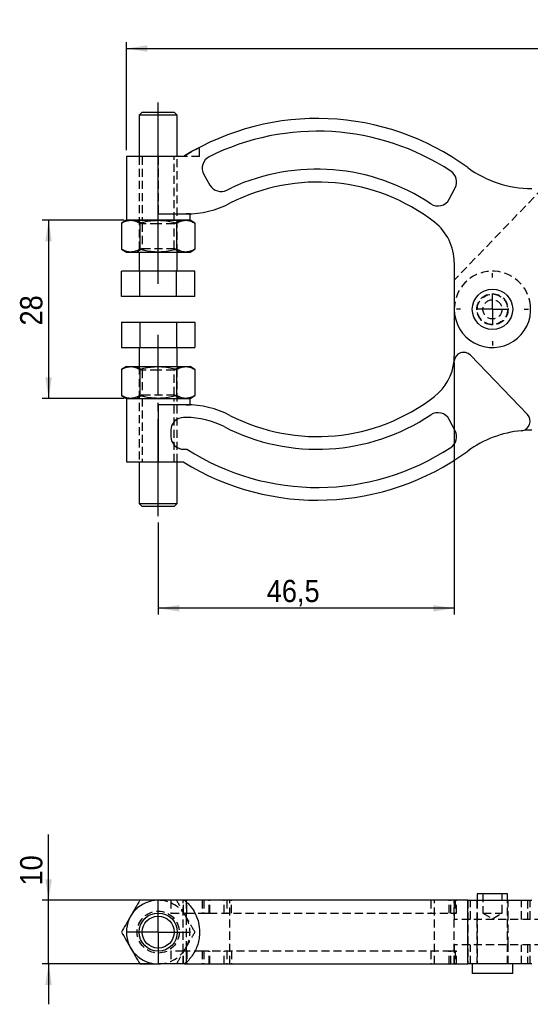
# Model space of a CAD drawing. Extents: x 50 to 395, y 105 to 279.
# Tile 1 of 3: x 50 to 130, y 105 to 260. Entities that reach past the tile are written whole.
import ezdxf

# ---------------------------------------------------------------- set-up
doc = ezdxf.new("R2010")
doc.units = 0
for name, pattern in [('SLD-MISTA-LONGA', [19.05, 15.24, -1.27, 1.27, -1.27]), ('SLD-SÓLIDA', [0]), ('SLD-TRACEJADA', [1.905, 1.27, -0.635])]:
    doc.linetypes.add(name, pattern=pattern)
doc.layers.get('0').update_dxf_attribs({"linetype": 'CONTINUOUS'})
doc.styles.add('SLDTEXTSTYLE0', font='GOTHIC.TTF', dxfattribs={"width": 0.913})
doc.dimstyles.new('SLDDIMSTYLE0', dxfattribs={"dimtxt": 3.5, "dimasz": 3.302, "dimexe": 0, "dimexo": 0.0625, "dimgap": 0.875, "dimtad": 1, "dimdec": 1, "dimrnd": 1e-09, "dimzin": 12, "dimtxsty": 'SLDTEXTSTYLE0', "dimsah": 1, "dimcen": 0.09, "dimazin": 3, "dimtfac": 1, "dimtdec": 1, "dimtofl": 0, "dimtmove": 0, "dimatfit": 3, "dimtolj": 1, "dimtzin": 12})
doc.dimstyles.new('SLDDIMSTYLE1', dxfattribs={"dimtxt": 3.5, "dimasz": 3.302, "dimexe": 0, "dimexo": 0.0625, "dimgap": 0.875, "dimtad": 1, "dimrnd": 1e-09, "dimzin": 12, "dimtxsty": 'SLDTEXTSTYLE0', "dimsah": 1, "dimcen": 0.09, "dimazin": 3, "dimtfac": 1, "dimtofl": 0, "dimtmove": 0, "dimatfit": 3, "dimtolj": 1, "dimtzin": 12})
doc.dimstyles.new('SLDDIMSTYLE2', dxfattribs={"dimtxt": 3.5, "dimasz": 3.302, "dimexe": 0, "dimexo": 0.0625, "dimgap": 0.875, "dimtad": 1, "dimdec": 3, "dimrnd": 1e-09, "dimzin": 12, "dimtxsty": 'SLDTEXTSTYLE0', "dimsah": 1, "dimcen": 0.09, "dimazin": 3, "dimtfac": 1, "dimtdec": 3, "dimtofl": 0, "dimtmove": 0, "dimatfit": 3, "dimtolj": 1, "dimtzin": 12})
doc.dimstyles.new('SLDDIMSTYLE3', dxfattribs={"dimtxt": 3.5, "dimasz": 3.302, "dimexe": 0, "dimexo": 0.0625, "dimgap": 0.875, "dimtad": 1, "dimrnd": 1e-09, "dimzin": 12, "dimtxsty": 'SLDTEXTSTYLE0', "dimsah": 1, "dimcen": 0.09, "dimazin": 3, "dimtfac": 1, "dimtmove": 0, "dimatfit": 3, "dimtolj": 1, "dimtzin": 12})

# ---------------------------------------------------------------- blocks, each defined once
blk = doc.blocks.new('*D1')
for p, q in [((66.4, 239.61), (66.4, 256.61)), ((66.4, 255.61), (206.4, 255.61)), ((206.4, 228.8), (206.4, 256.61))]:
    blk.add_line(p, q)
for points in [[(66.4, 255.61), (69.7, 255.1), (69.7, 256.11)], [(206.4, 255.61), (203.09, 256.11), (203.09, 255.1)]]:
    blk.add_solid(points)
at = {"insert": (131.07, 260.08, -0.2), "char_height": 3.5, "attachment_point": 1, "style": 'SLDTEXTSTYLE0'}
blk.add_mtext('140', dxfattribs=at)
blk = doc.blocks.new('*D2')
for p, q in [((66.07, 228.61), (53.18, 228.61)), ((54.18, 228.61), (54.18, 200.61)), ((66.07, 200.61), (53.18, 200.61))]:
    blk.add_line(p, q)
for points in [[(54.18, 228.61), (53.67, 225.3), (54.69, 225.3)], [(54.18, 200.61), (54.69, 203.91), (53.67, 203.91)]]:
    blk.add_solid(points)
at = {"insert": (49.71, 212.06, -0.2), "char_height": 3.5, "attachment_point": 1, "rotation": 90, "style": 'SLDTEXTSTYLE0'}
blk.add_mtext('28', dxfattribs=at)
blk = doc.blocks.new('*D3')
for p, q in [((117.9, 206.23), (117.9, 166.61)), ((71.4, 181.11), (71.4, 166.61)), ((117.9, 167.61), (71.4, 167.61))]:
    blk.add_line(p, q)
for points in [[(71.4, 167.61), (74.7, 167.1), (74.7, 168.11)], [(117.9, 167.61), (114.6, 168.11), (114.6, 167.1)]]:
    blk.add_solid(points)
at = {"insert": (88.44, 172.08, -0.2), "char_height": 3.5, "attachment_point": 1, "style": 'SLDTEXTSTYLE0'}
blk.add_mtext('46,5', dxfattribs=at)
blk = doc.blocks.new('SW_CENTERMARKSYMBOL_1')
at = {"color": 0}
for p, q in [((0, 5), (0, 5.675)), ((0, 0), (0, 2.5)), ((-5, 0), (-5.675, 0)), ((0, 0), (-2.5, 0)), ((0, 0), (0, -2.5)), ((0, 0), (2.5, 0)), ((5, 0), (5.675, 0)), ((0, -5), (0, -5.675))]:
    blk.add_line(p, q, dxfattribs=at)
blk = doc.blocks.new('*D9')
for p, q in [((54.18, 121.7), (54.18, 132.03)), ((70.4, 121.7), (53.18, 121.7)), ((54.18, 111.7), (54.18, 121.7)), ((70.4, 111.7), (53.18, 111.7)), ((54.18, 111.7), (54.18, 105.35))]:
    blk.add_line(p, q)
for points in [[(54.18, 121.7), (54.69, 125), (53.67, 125)], [(54.18, 111.7), (53.67, 108.4), (54.69, 108.4)]]:
    blk.add_solid(points)
at = {"insert": (49.71, 124.02, 0.1), "char_height": 3.5, "attachment_point": 1, "rotation": 90, "style": 'SLDTEXTSTYLE0'}
blk.add_mtext('10', dxfattribs=at)
blk = doc.blocks.new('SW_CENTERMARKSYMBOL_5')
at = {"color": 0}
for p, q in [((0, 2.5), (0, 5)), ((0, 0), (0, 2.5)), ((-2.5, 0), (-5, 0)), ((0, 0), (-2.5, 0)), ((0, 0), (0, -2.5)), ((0, 0), (2.5, 0)), ((2.5, 0), (5, 0)), ((0, -2.5), (0, -5))]:
    blk.add_line(p, q, dxfattribs=at)

msp = doc.modelspace()

# ---------------------------------------------------------------- linework, layer by layer
at = {"linetype": 'SLD-MISTA-LONGA'}
for p, q in [((71.3974, 218.6055), (71.3974, 247.1055)), ((71.3974, 182.1055), (71.3974, 210.6055))]:
    msp.add_line(p, q, dxfattribs=at)
at = {"color": 7, "linetype": 'SLD-SÓLIDA'}
for p, q in [((68.8974, 245.6055), (68.3974, 245.1055)), ((68.3974, 245.1055), (68.3974, 238.6055)), ((74.3974, 245.1055), (68.3974, 245.1055)), ((68.8974, 245.6055), (73.8974, 245.6055)), ((74.3974, 245.1055), (73.8974, 245.6055)), ((74.3974, 238.6055), (74.3974, 245.1055)), ((66.3974, 238.6055), (66.3974, 228.6055)), ((71.3974, 238.6055), (66.3974, 238.6055)), ((71.3974, 229.6055), (71.3974, 238.6055)), ((75.5507, 238.6055), (71.3974, 238.6055)), ((75.5507, 238.7436), (75.5507, 238.6055)), ((78.5702, 235.8175), (79.5288, 234.1392)), ((82.1748, 233.3499), (82.8864, 233.7131)), ((117.1009, 231.9276), (118.028, 233.7131)), ((71.3974, 229.6055), (75.7819, 229.6055)), ((76.3974, 229.6055), (75.7819, 229.6055)), ((76.3974, 228.6055), (76.3974, 229.6055)), ((66.3974, 228.6055), (65.6239, 228.1589)), ((65.6239, 228.1589), (65.6239, 224.052)), ((66.3974, 228.6055), (67.0673, 228.6055)), ((76.3974, 228.6055), (66.3974, 228.6055)), ((67.0673, 228.6055), (71.3974, 228.6055)), ((68.5107, 228.1589), (68.5107, 224.052)), ((71.3974, 228.6055), (75.7275, 228.6055)), ((74.2842, 228.1589), (74.2842, 224.052)), ((75.7275, 228.6055), (76.3974, 228.6055)), ((77.1709, 228.1589), (76.3974, 228.6055)), ((77.1709, 228.1589), (77.1709, 224.052)), ((65.6239, 224.052), (66.3974, 223.6055)), ((66.3974, 223.6055), (67.0673, 223.6055)), ((67.0673, 223.6055), (71.3974, 223.6055)), ((68.3974, 223.6055), (68.3974, 220.6055)), ((71.3974, 223.6055), (75.7275, 223.6055)), ((74.3974, 220.6055), (74.3974, 223.6055)), ((75.7275, 223.6055), (76.3974, 223.6055)), ((76.3974, 223.6055), (77.1709, 224.052)), ((117.8974, 221.9764), (117.8974, 214.6055)), ((65.6239, 216.6055), (65.6239, 220.6055)), ((68.5107, 220.6055), (65.6239, 220.6055)), ((68.5107, 216.6055), (68.5107, 220.6055)), ((74.2842, 220.6055), (68.5107, 220.6055)), ((74.2842, 216.6055), (74.2842, 220.6055)), ((77.1709, 220.6055), (74.2842, 220.6055)), ((77.1709, 216.6055), (77.1709, 220.6055)), ((68.5107, 216.6055), (65.6239, 216.6055)), ((74.2842, 216.6055), (68.5107, 216.6055)), ((77.1709, 216.6055), (74.2842, 216.6055)), ((117.8974, 214.6055), (117.8974, 207.2345)), ((65.6239, 212.6055), (65.6239, 208.6055)), ((65.6239, 212.6055), (68.5107, 212.6055)), ((68.5107, 212.6055), (68.5107, 208.6055)), ((68.5107, 212.6055), (74.2842, 212.6055)), ((74.2842, 212.6055), (74.2842, 208.6055)), ((74.2842, 212.6055), (77.1709, 212.6055)), ((77.1709, 212.6055), (77.1709, 208.6055)), ((65.6239, 208.6055), (68.5107, 208.6055)), ((68.3974, 208.6055), (68.3974, 205.6055)), ((68.5107, 208.6055), (74.2842, 208.6055)), ((74.2842, 208.6055), (77.1709, 208.6055)), ((74.3974, 205.6055), (74.3974, 208.6055)), ((129.3973, 198.0635), (120.4356, 207.376)), ((66.3974, 205.6055), (65.6239, 205.1589)), ((65.6239, 205.1589), (65.6239, 201.052)), ((66.3974, 205.6055), (67.0673, 205.6055)), ((67.0673, 205.6055), (71.3974, 205.6055)), ((68.5107, 205.1589), (68.5107, 201.052)), ((71.3974, 205.6055), (75.7275, 205.6055)), ((74.2842, 205.1589), (74.2842, 201.052)), ((75.7275, 205.6055), (76.3974, 205.6055)), ((77.1709, 205.1589), (76.3974, 205.6055)), ((77.1709, 205.1589), (77.1709, 201.052)), ((65.6239, 201.052), (66.3974, 200.6055)), ((66.3974, 200.6055), (66.3974, 190.6055)), ((66.3974, 200.6055), (67.0673, 200.6055)), ((66.3974, 200.6055), (71.3974, 200.6055)), ((67.0673, 200.6055), (71.3974, 200.6055)), ((71.3974, 200.6055), (75.7275, 200.6055)), ((71.3974, 200.6055), (76.3974, 200.6055)), ((75.7275, 200.6055), (76.3974, 200.6055)), ((76.3974, 200.6055), (77.1709, 201.052)), ((76.3974, 199.6055), (76.3974, 200.6055)), ((71.3974, 199.6055), (71.3974, 190.6055)), ((75.7819, 199.6055), (71.3974, 199.6055)), ((75.7819, 199.6055), (76.3974, 199.6055)), ((75.7819, 197.6055), (75.3974, 197.6055)), ((118.028, 195.4978), (117.1009, 197.2833)), ((73.3974, 195.6055), (73.3974, 194.6055)), ((75.3974, 192.6055), (75.9035, 192.6055)), ((66.3974, 190.6055), (71.3974, 190.6055)), ((68.3974, 190.6055), (68.3974, 184.1055)), ((71.3974, 190.6055), (75.3261, 190.6055)), ((74.3974, 184.1055), (74.3974, 190.6055)), ((68.3974, 184.1055), (68.8974, 183.6055)), ((68.3974, 184.1055), (74.3974, 184.1055)), ((73.8974, 183.6055), (68.8974, 183.6055)), ((73.8974, 183.6055), (74.3974, 184.1055)), ((121.5162, 122.7015), (121.5162, 121.7015)), ((126.2787, 122.7015), (121.5162, 122.7015)), ((126.2787, 121.7015), (126.2787, 122.7015)), ((75.5507, 121.7015), (71.3974, 121.7015)), ((120.0185, 121.7015), (75.5507, 121.7015)), ((120.0185, 111.7015), (120.0185, 121.7015)), ((120.0185, 121.7015), (130.0575, 121.7015)), ((75.5507, 111.7015), (71.3974, 111.7015)), ((75.5507, 111.7015), (120.0185, 111.7015)), ((130.0575, 111.7015), (120.0185, 111.7015)), ((120.7224, 111.7015), (120.7224, 110.2015)), ((127.0724, 110.2015), (127.0724, 111.7015)), ((127.0724, 110.2015), (120.7224, 110.2015))]:
    msp.add_line(p, q, dxfattribs=at)
at = {"color": 7, "linetype": 'SLD-TRACEJADA'}
for p, q in [((77.8974, 238.6055), (77.8974, 240.0702)), ((68.3974, 238.6055), (68.3974, 223.6055)), ((68.8974, 238.6055), (68.8974, 228.6055)), ((71.3974, 238.6055), (71.3974, 229.6055)), ((73.8974, 228.6055), (73.8974, 238.6055)), ((74.3974, 223.6055), (74.3974, 238.6055)), ((75.5507, 238.6055), (75.5507, 238.7436)), ((77.8974, 238.6055), (75.5507, 238.6055)), ((131.7626, 233.6055), (117.8974, 219.1974)), ((68.1017, 228.6055), (68.8974, 228.0483)), ((71.3974, 228.0483), (68.8974, 228.0483)), ((68.8974, 228.0483), (68.8974, 224.1626)), ((73.8974, 228.0483), (71.3974, 228.0483)), ((73.8974, 228.0483), (74.6931, 228.6055)), ((73.8974, 224.1626), (73.8974, 228.0483)), ((68.8974, 224.1626), (68.1017, 223.6055)), ((68.8974, 224.1626), (73.8974, 224.1626)), ((74.6931, 223.6055), (73.8974, 224.1626)), ((68.1017, 205.6055), (68.8974, 205.0483)), ((68.3974, 205.6055), (68.3974, 190.6055)), ((71.3974, 205.0483), (68.8974, 205.0483)), ((68.8974, 205.0483), (68.8974, 201.1626)), ((73.8974, 205.0483), (71.3974, 205.0483)), ((73.8974, 205.0483), (74.6931, 205.6055)), ((73.8974, 201.1626), (73.8974, 205.0483)), ((74.3974, 190.6055), (74.3974, 205.6055)), ((68.8974, 201.1626), (68.1017, 200.6055)), ((68.8974, 201.1626), (73.8974, 201.1626)), ((68.8974, 200.6055), (68.8974, 190.6055)), ((74.6931, 200.6055), (73.8974, 201.1626)), ((73.8974, 190.6055), (73.8974, 200.6055)), ((71.3974, 199.6055), (71.3974, 190.6055)), ((122.3974, 122.7015), (122.3974, 119.7015)), ((125.3974, 119.7015), (125.3974, 122.7015)), ((73.3974, 121.7015), (73.3974, 119.7015)), ((75.3261, 111.7015), (75.3261, 121.7015)), ((75.3974, 119.7015), (75.3974, 121.7015)), ((75.7819, 121.7015), (75.7819, 119.105)), ((75.7819, 121.7015), (75.7819, 119.7015)), ((75.9035, 119.7015), (75.9035, 121.7015)), ((78.3069, 121.7015), (78.3069, 119.7015)), ((78.5702, 121.7015), (78.5702, 119.7015)), ((79.413, 119.7015), (79.413, 121.7015)), ((79.5288, 119.7015), (79.5288, 121.7015)), ((81.7375, 119.7015), (81.7375, 121.7015)), ((82.1748, 121.7015), (82.1748, 119.7015)), ((82.6537, 111.7015), (82.6537, 121.7015)), ((82.8864, 119.7015), (82.8864, 121.7015)), ((114.2125, 121.7015), (114.2125, 119.7015)), ((114.8065, 111.7015), (114.8065, 121.7015)), ((117.1009, 119.7015), (117.1009, 121.7015)), ((117.3561, 119.7015), (117.3561, 121.7015)), ((117.8615, 121.7015), (117.8615, 118.7015)), ((117.8974, 111.7015), (117.8974, 121.7015)), ((118.028, 121.7015), (118.028, 119.7015)), ((118.253, 119.7015), (118.253, 121.7015)), ((120.0185, 121.7015), (120.0185, 111.7015)), ((120.4356, 118.7015), (120.4356, 121.7015)), ((121.4474, 121.7015), (121.4474, 118.7015)), ((121.5162, 121.7015), (121.5162, 111.7015)), ((126.2787, 111.7015), (126.2787, 121.7015)), ((126.3474, 118.7015), (126.3474, 121.7015)), ((128.4576, 118.7015), (128.4576, 121.7015)), ((129.3973, 121.7015), (129.3973, 118.7015)), ((129.8164, 118.7015), (129.8164, 121.7015)), ((73.3974, 119.7015), (75.3974, 119.7015)), ((75.3974, 119.7015), (75.7819, 119.7015)), ((75.7819, 119.7015), (78.3069, 119.7015)), ((78.3069, 119.7015), (79.413, 119.7015)), ((79.413, 119.7015), (117.3561, 119.7015)), ((117.3561, 119.7015), (118.253, 119.7015)), ((122.3974, 119.7015), (125.3951, 119.7015)), ((122.3974, 119.7015), (123.8974, 118.8003)), ((123.8974, 118.8003), (125.3974, 119.7015)), ((125.3951, 119.7015), (125.3974, 119.7015)), ((75.7819, 119.105), (75.7819, 114.2981)), ((117.8615, 118.7015), (117.8974, 118.7015)), ((131.7626, 118.7015), (117.8974, 118.7015)), ((121.4474, 118.7015), (121.4474, 114.7015)), ((126.3474, 114.7015), (126.3474, 118.7015)), ((117.8615, 114.7015), (117.8615, 111.7015)), ((117.8974, 114.7015), (117.8615, 114.7015)), ((131.7626, 114.7015), (117.8974, 114.7015)), ((120.4356, 111.7015), (120.4356, 114.7015)), ((121.4474, 114.7015), (121.4474, 111.7015)), ((126.3474, 111.7015), (126.3474, 114.7015)), ((128.4576, 111.7015), (128.4576, 114.7015)), ((129.3973, 114.7015), (129.3973, 111.7015)), ((129.8164, 111.7015), (129.8164, 114.7015)), ((73.3974, 113.7015), (73.3974, 111.7015)), ((75.3974, 113.7015), (73.3974, 113.7015)), ((75.3974, 111.7015), (75.3974, 113.7015)), ((75.7819, 113.7015), (75.3974, 113.7015)), ((75.7819, 114.2981), (75.7819, 111.7015)), ((78.3069, 113.7015), (75.7819, 113.7015)), ((75.7819, 113.7015), (75.7819, 111.7015)), ((75.9035, 113.7015), (75.9035, 111.7015)), ((79.413, 113.7015), (78.3069, 113.7015)), ((78.3069, 113.7015), (78.3069, 111.7015)), ((78.5702, 113.7015), (78.5702, 111.7015)), ((117.3561, 113.7015), (79.413, 113.7015)), ((79.413, 111.7015), (79.413, 113.7015)), ((79.5288, 111.7015), (79.5288, 113.7015)), ((81.7375, 111.7015), (81.7375, 113.7015)), ((82.1748, 113.7015), (82.1748, 111.7015)), ((82.8864, 113.7015), (82.8864, 111.7015)), ((114.2125, 113.7015), (114.2125, 111.7015)), ((117.1009, 111.7015), (117.1009, 113.7015)), ((117.3561, 111.7015), (117.3561, 113.7015)), ((118.253, 113.7015), (117.3561, 113.7015)), ((118.028, 113.7015), (118.028, 111.7015)), ((118.253, 111.7015), (118.253, 113.7015))]:
    msp.add_line(p, q, dxfattribs=at)
at = {"color": 7, "linetype": 'SLD-SÓLIDA'}
for centre, radius in [((123.8974, 214.6055), 3.175), ((71.3974, 116.7015), 3), ((71.3974, 116.7015), 2.5)]:
    msp.add_circle(centre, radius, dxfattribs=at)
at = {"color": 7, "linetype": 'SLD-TRACEJADA'}
for centre, radius in [((123.8974, 214.6055), 2.45), ((123.8974, 214.6055), 2.3813), ((123.8974, 214.6055), 1.5), ((71.3974, 116.7015), 3.2957)]:
    msp.add_circle(centre, radius, dxfattribs=at)
at = {"color": 7, "linetype": 'SLD-SÓLIDA'}
for centre, radius, start, end in [((96.3974, 204.6055), 40, 53.805553, 121.410578), ((96.3974, 204.6055), 38, 56.527021, 116.548696), ((80.3069, 236.8094), 2, 116.548696, 209.733435), ((130.0575, 250.6055), 17, 233.805553, 270), ((96.2921, 204.4484), 32.1891, 56.170649, 114.611804), ((116.253, 234.6347), 2, 332.560907, 56.527021), ((81.2655, 235.1312), 2, 209.733435, 297.043657), ((96.3974, 204.6055), 30, 52.147097, 117.266044), ((75.7819, 244.6055), 15, 270, 297.266044), ((115.3259, 232.8492), 2, 236.170649, 332.560907), ((109.8974, 221.9764), 8, 0, 52.147097), ((123.8974, 214.6055), 6, 180, 4.839038), ((119.3548, 206.3359), 1.5, 43.9, 174.571987), ((109.8974, 207.2345), 8, 307.852903, 354.571987), ((109.8974, 207.2345), 8, 354.571987, 0), ((96.3974, 224.6055), 30, 242.733956, 307.852903), ((75.7819, 184.6055), 15, 62.733956, 90), ((115.3259, 196.3617), 2, 27.439093, 123.829351), ((75.3974, 195.6055), 2, 90, 180), ((75.7819, 184.6055), 13, 62.733956, 90), ((96.3974, 224.6055), 32, 242.733956, 303.829351), ((128.3164, 197.0234), 1.5, 275.400126, 43.9), ((116.253, 194.5762), 2, 303.472979, 27.439093), ((130.0575, 178.6055), 17, 95.400126, 126.194447), ((130.0575, 178.6055), 17, 90, 95.400126), ((75.3974, 194.6055), 2, 180, 270), ((96.3974, 224.6055), 40, 238.211669, 306.194447), ((96.3974, 224.6055), 38, 237.363102, 303.472979), ((71.3974, 116.7015), 5, 90, 270)]:
    msp.add_arc(centre, radius, start, end, dxfattribs=at)
at = {"color": 7, "linetype": 'SLD-TRACEJADA'}
for centre, radius, start, end in [((123.8974, 214.6055), 6, 4.839038, 180), ((71.3974, 116.7015), 5, 28.730027, 90), ((71.3974, 116.7015), 5, 331.269973, 28.730027), ((71.3974, 116.7015), 5, 270, 331.269973)]:
    msp.add_arc(centre, radius, start, end, dxfattribs=at)
for points, knots in [([(75.5507, 238.7436), (75.7936, 238.8898), (76.2859, 239.186), (76.9046, 239.536), (77.4015, 239.8083), (77.8033, 240.0214), (77.8629, 240.0523), (77.8974, 240.0702)], [0, 0, 0, 0, 0.182305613, 0.369480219, 0.551930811, 0.740454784, 1, 1, 1, 1]), ([(74.2842, 121.7015), (73.9302, 121.7015), (73.2192, 121.7015), (72.2493, 121.7015), (71.6387, 121.7015), (71.3974, 121.7015)], [0, 0, 0, 0, 0.374792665, 0.752995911, 1, 1, 1, 1]), ([(75.7275, 119.2015), (75.6933, 119.2608), (75.4343, 119.7095), (74.9458, 120.5556), (74.506, 121.3172), (74.2842, 121.7015)], [0, 0, 0, 0, 0.070062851, 0.530770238, 1, 1, 1, 1]), ([(77.1709, 116.7015), (76.9365, 117.1076), (76.4634, 117.927), (75.9743, 118.7741), (75.7275, 119.2015)], [0, 0, 0, 0, 0.49545783, 1, 1, 1, 1]), ([(75.7275, 114.2015), (75.7617, 114.2608), (76.0208, 114.7095), (76.5093, 115.5556), (76.949, 116.3172), (77.1709, 116.7015)], [0, 0, 0, 0, 0.07006285, 0.5307702, 1, 1, 1, 1]), ([(74.2842, 111.7015), (74.5186, 112.1076), (74.9917, 112.927), (75.4808, 113.7741), (75.7275, 114.2015)], [0, 0, 0, 0, 0.4954578, 1, 1, 1, 1])]:
    msp.add_open_spline(points, degree=3, knots=knots, dxfattribs=at)
at = {"color": 7, "linetype": 'SLD-SÓLIDA'}
for points, knots in [([(65.6239, 228.1589), (65.8583, 228.2837), (66.3314, 228.5356), (66.8205, 228.582), (67.0673, 228.6055)], [0, 0, 0, 0, 0.495458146, 1, 1, 1, 1]), ([(67.0673, 228.6055), (67.1015, 228.6049), (67.3606, 228.6009), (67.8491, 228.5034), (68.2888, 228.2744), (68.5107, 228.1589)], [0, 0, 0, 0, 0.07006222, 0.53077024, 1, 1, 1, 1]), ([(68.5107, 228.1589), (68.7275, 228.2181), (69.3046, 228.3757), (70.267, 228.5613), (71.019, 228.5907), (71.3974, 228.6055)], [0, 0, 0, 0, 0.2302356, 0.61266679, 1, 1, 1, 1]), ([(71.3974, 228.6055), (71.6387, 228.5993), (72.2456, 228.5837), (73.2156, 228.4418), (73.9267, 228.2535), (74.2842, 228.1589)], [0, 0, 0, 0, 0.24700369, 0.62147561, 1, 1, 1, 1]), ([(74.2842, 228.1589), (74.5186, 228.2837), (74.9917, 228.5356), (75.4808, 228.582), (75.7275, 228.6055)], [0, 0, 0, 0, 0.4954578, 1, 1, 1, 1]), ([(75.7275, 228.6055), (75.7617, 228.6049), (76.0208, 228.6009), (76.5093, 228.5034), (76.949, 228.2744), (77.1709, 228.1589)], [0, 0, 0, 0, 0.07006285, 0.5307702, 1, 1, 1, 1]), ([(67.0673, 223.6055), (67.0331, 223.606), (66.774, 223.61), (66.2855, 223.7076), (65.8458, 223.9365), (65.6239, 224.052)], [0, 0, 0, 0, 0.070062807, 0.530770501, 1, 1, 1, 1]), ([(68.5107, 224.052), (68.2763, 223.9272), (67.8031, 223.6753), (67.3141, 223.6289), (67.0673, 223.6055)], [0, 0, 0, 0, 0.4954578, 1, 1, 1, 1]), ([(71.3974, 223.6055), (71.0241, 223.6199), (70.2721, 223.6489), (69.3095, 223.8339), (68.7275, 223.9928), (68.5107, 224.052)], [0, 0, 0, 0, 0.38211796, 0.7697649, 1, 1, 1, 1]), ([(74.2842, 224.052), (73.9302, 223.9583), (73.2192, 223.7699), (72.2493, 223.6273), (71.6387, 223.6117), (71.3974, 223.6055)], [0, 0, 0, 0, 0.374792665, 0.752995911, 1, 1, 1, 1]), ([(75.7275, 223.6055), (75.6933, 223.606), (75.4343, 223.61), (74.9458, 223.7076), (74.506, 223.9365), (74.2842, 224.052)], [0, 0, 0, 0, 0.070062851, 0.530770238, 1, 1, 1, 1]), ([(77.1709, 224.052), (76.9365, 223.9272), (76.4634, 223.6753), (75.9743, 223.6289), (75.7275, 223.6055)], [0, 0, 0, 0, 0.49545783, 1, 1, 1, 1]), ([(65.6239, 205.1589), (65.8583, 205.2837), (66.3314, 205.5356), (66.8205, 205.582), (67.0673, 205.6055)], [0, 0, 0, 0, 0.49545815, 1, 1, 1, 1]), ([(67.0673, 205.6055), (67.1015, 205.6049), (67.3606, 205.6009), (67.8491, 205.5034), (68.2888, 205.2744), (68.5107, 205.1589)], [0, 0, 0, 0, 0.07006222, 0.53077024, 1, 1, 1, 1]), ([(68.5107, 205.1589), (68.7275, 205.2181), (69.3046, 205.3757), (70.267, 205.5613), (71.019, 205.5907), (71.3974, 205.6055)], [0, 0, 0, 0, 0.2302356, 0.61266679, 1, 1, 1, 1]), ([(71.3974, 205.6055), (71.6387, 205.5993), (72.2456, 205.5837), (73.2156, 205.4418), (73.9267, 205.2535), (74.2842, 205.1589)], [0, 0, 0, 0, 0.24700369, 0.62147561, 1, 1, 1, 1]), ([(74.2842, 205.1589), (74.5186, 205.2837), (74.9917, 205.5356), (75.4808, 205.582), (75.7275, 205.6055)], [0, 0, 0, 0, 0.4954578, 1, 1, 1, 1]), ([(75.7275, 205.6055), (75.7617, 205.6049), (76.0208, 205.6009), (76.5093, 205.5034), (76.949, 205.2744), (77.1709, 205.1589)], [0, 0, 0, 0, 0.07006285, 0.5307702, 1, 1, 1, 1]), ([(67.0673, 200.6055), (67.0331, 200.606), (66.774, 200.61), (66.2855, 200.7076), (65.8458, 200.9365), (65.6239, 201.052)], [0, 0, 0, 0, 0.07006281, 0.5307705, 1, 1, 1, 1]), ([(68.5107, 201.052), (68.2763, 200.9272), (67.8031, 200.6753), (67.3141, 200.6289), (67.0673, 200.6055)], [0, 0, 0, 0, 0.4954578, 1, 1, 1, 1]), ([(71.3974, 200.6055), (71.0241, 200.6199), (70.2721, 200.6489), (69.3095, 200.8339), (68.7275, 200.9928), (68.5107, 201.052)], [0, 0, 0, 0, 0.38211796, 0.7697649, 1, 1, 1, 1]), ([(74.2842, 201.052), (73.9302, 200.9583), (73.2192, 200.7699), (72.2493, 200.6273), (71.6387, 200.6117), (71.3974, 200.6055)], [0, 0, 0, 0, 0.374792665, 0.752995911, 1, 1, 1, 1]), ([(75.7275, 200.6055), (75.6933, 200.606), (75.4343, 200.61), (74.9458, 200.7076), (74.506, 200.9365), (74.2842, 201.052)], [0, 0, 0, 0, 0.070062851, 0.530770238, 1, 1, 1, 1]), ([(77.1709, 201.052), (76.9365, 200.9272), (76.4634, 200.6753), (75.9743, 200.6289), (75.7275, 200.6055)], [0, 0, 0, 0, 0.49545783, 1, 1, 1, 1]), ([(68.5107, 121.7015), (68.2763, 121.2955), (67.8031, 120.4761), (67.3141, 119.629), (67.0673, 119.2015)], [0, 0, 0, 0, 0.4954578, 1, 1, 1, 1]), ([(71.3974, 121.7015), (71.0241, 121.7015), (70.2721, 121.7015), (69.3095, 121.7015), (68.7275, 121.7015), (68.5107, 121.7015)], [0, 0, 0, 0, 0.38211796, 0.7697649, 1, 1, 1, 1]), ([(75.5507, 121.7015), (75.7967, 121.478), (76.2886, 121.0309), (76.91, 120.1967), (77.4051, 119.2564), (77.793, 118.0908), (77.9374, 116.8796), (77.8451, 115.7059), (77.6208, 114.7395), (77.2552, 113.8311), (76.7749, 113.0121), (76.2042, 112.289), (75.7686, 111.8974), (75.5507, 111.7015)], [0, 0, 0, 0, 0.092366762, 0.184682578, 0.277412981, 0.370107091, 0.499845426, 0.584190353, 0.66854546, 0.752748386, 0.836978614, 0.918473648, 1, 1, 1, 1]), ([(67.0673, 119.2015), (67.0331, 119.1423), (66.774, 118.6936), (66.2855, 117.8475), (65.8458, 117.0858), (65.6239, 116.7015)], [0, 0, 0, 0, 0.07006281, 0.5307705, 1, 1, 1, 1]), ([(65.6239, 116.7015), (65.8583, 116.2955), (66.3314, 115.4761), (66.8205, 114.629), (67.0673, 114.2015)], [0, 0, 0, 0, 0.495458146, 1, 1, 1, 1]), ([(67.0673, 114.2015), (67.1015, 114.1423), (67.3606, 113.6936), (67.8491, 112.8475), (68.2888, 112.0858), (68.5107, 111.7015)], [0, 0, 0, 0, 0.07006222, 0.53077024, 1, 1, 1, 1]), ([(68.5107, 111.7015), (68.7275, 111.7015), (69.3046, 111.7015), (70.267, 111.7015), (71.019, 111.7015), (71.3974, 111.7015)], [0, 0, 0, 0, 0.2302356, 0.61266679, 1, 1, 1, 1])]:
    msp.add_open_spline(points, degree=3, knots=knots, dxfattribs=at)

# ---------------------------------------------------------------- block references
for name, p in [('SW_CENTERMARKSYMBOL_1', (123.8974, 214.6055)), ('SW_CENTERMARKSYMBOL_5', (71.3974, 116.7015))]:
    msp.add_blockref(name, p)

# ---------------------------------------------------------------- dimensions: what is measured, and where the dimension line sits
for base, p1, p2, dimstyle, picture, middle in [((206.396, 255.6055), (66.3974, 238.6055), (206.396, 227.8009), 'SLDDIMSTYLE0', '*D1', (136.3752, 255.6055)), ((71.3974, 167.6055), (117.8974, 207.2345), (71.3974, 182.1055), 'SLDDIMSTYLE2', '*D3', (94.3895, 167.6055))]:
    dim = msp.add_linear_dim(base=base, p1=p1, p2=p2, dimstyle=dimstyle)
    dim.commit()
    dim.dimension.update_dxf_attribs({"geometry": picture, "text_midpoint": middle, "dimtype": 160})
for base, p1, p2, dimstyle, picture, middle in [((54.1805, 200.6055), (67.0673, 228.6055), (67.0673, 200.6055), 'SLDDIMSTYLE1', '*D2', (54.1805, 216.0644)), ((54.1805, 121.7015), (71.3974, 111.7015), (71.3974, 121.7015), 'SLDDIMSTYLE3', '*D9', (54.1805, 128.0244))]:
    dim = msp.add_linear_dim(base=base, p1=p1, p2=p2, angle=90, dimstyle=dimstyle)
    dim.commit()
    dim.dimension.update_dxf_attribs({"geometry": picture, "text_midpoint": middle, "dimtype": 160})

doc.saveas('drawing.dxf')
